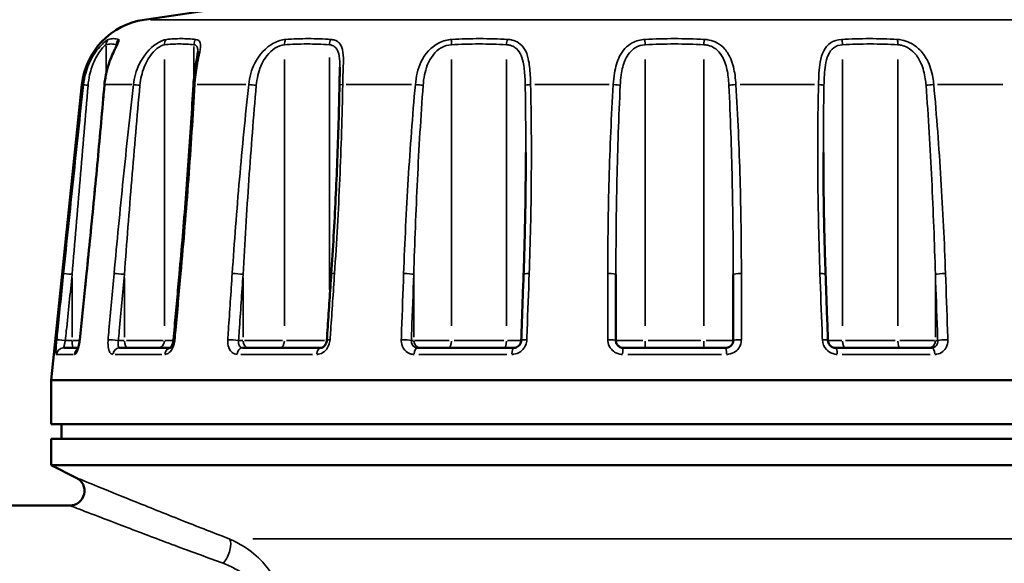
# Model space of a CAD drawing. Header units: millimetres. Extents: x 0 to 896, y -36 to 690.
# Tile 16 of 49: x 109 to 176, y 341 to 378. Entities that reach past the tile are written whole.
import ezdxf

# ---------------------------------------------------------------- set-up
doc = ezdxf.new("R2010")
doc.units = ezdxf.units.MM
for name, color, linetype, lineweight in [('Dimension (ANSI)', 7, 'Continuous', 25), ('Visible (ANSI)', 7, 'Continuous', 50), ('Visible Narrow (ANSI)', 7, 'Continuous', 35)]:
    doc.layers.add(name, color=color, linetype=linetype, lineweight=lineweight)
doc.styles.add('Note Text (ANSI)', font='tahoma.ttf')
doc.dimstyles.new('Default - mm (ANSI)', dxfattribs={"dimtxt": 3.048, "dimasz": 2.5, "dimexe": 3.175, "dimexo": 1.6002, "dimgap": 0.8, "dimtad": 0, "dimtoh": 1, "dimrnd": 1e-08, "dimzin": 4, "dimdsep": 46, "dimtxsty": 'Note Text (ANSI)', "dimcen": 0.09, "dimdle": 10, "dimclrd": 256, "dimclre": 256, "dimclrt": 256, "dimadec": 1, "dimazin": 1, "dimtfac": 1, "dimtofl": 0, "dimtmove": 0, "dimatfit": 3, "dimfxl": 1, "dimtolj": 1, "dimtzin": 4, "dimlwd": -1, "dimlwe": -1, "dimarcsym": 0})

# ---------------------------------------------------------------- blocks, each defined once
blk = doc.blocks.new('*D6')
at = {"layer": 'Defpoints', "color": 0, "transparency": 16777216}
for p in [(54.444, 403.927), (145.91, 403.927), (138.906, 211.927)]:
    blk.add_point(p, dxfattribs=at)
at = {"layer": 'Dimension (ANSI)', "transparency": 16777216}
for p, q in [((144.31, 403.927), (51.269, 403.927)), ((54.444, 401.427), (54.444, 314.767)), ((54.444, 214.427), (54.444, 301.088)), ((137.306, 211.927), (51.269, 211.927))]:
    blk.add_line(p, q, dxfattribs=at)
for points in [[(54.028, 401.427), (54.861, 401.427), (54.444, 403.927)], [(54.028, 214.427), (54.861, 214.427), (54.444, 211.927)]]:
    blk.add_solid(points, dxfattribs=at)
at = {"layer": 'Dimension (ANSI)', "transparency": 16777216, "insert": (52.857, 301.888), "char_height": 3.048, "attachment_point": 1, "rotation": 90, "style": 'Note Text (ANSI)'}
blk.add_mtext('\\A1;192.00', dxfattribs=at)
blk = doc.blocks.new('*D7')
at = {"layer": 'Defpoints', "color": 0, "transparency": 16777216}
for p in [(226.96, 431.552), (80.96, 343.552), (226.96, 343.552)]:
    blk.add_point(p, dxfattribs=at)
at = {"layer": 'Dimension (ANSI)', "transparency": 16777216}
for p, q in [((80.96, 345.152), (80.96, 434.727)), ((226.96, 345.152), (226.96, 434.727)), ((83.46, 431.552), (147.12, 431.552)), ((224.46, 431.552), (160.8, 431.552))]:
    blk.add_line(p, q, dxfattribs=at)
for points in [[(83.46, 431.969), (83.46, 431.135), (80.96, 431.552)], [(224.46, 431.969), (224.46, 431.135), (226.96, 431.552)]]:
    blk.add_solid(points, dxfattribs=at)
at = {"layer": 'Dimension (ANSI)', "transparency": 16777216, "insert": (147.92, 433.138), "char_height": 3.048, "attachment_point": 1, "style": 'Note Text (ANSI)'}
blk.add_mtext('\\A1;146.00', dxfattribs=at)

msp = doc.modelspace()

# ---------------------------------------------------------------- linework, layer by layer
at = {"layer": 'Visible (ANSI)'}
for p, q in [((144.656, 382.343), (117.788, 378.303)), ((113.559, 373.877), (111.46, 353.727)), ((149.96, 356.427), (149.96, 360.938)), ((157.96, 360.938), (157.96, 356.427)), ((112.312, 355.927), (113.288, 355.927)), ((116.12, 355.927), (119.58, 355.927)), ((124.492, 355.927), (129.854, 355.927)), ((136.418, 355.927), (142.996, 355.927)), ((150.46, 355.927), (157.46, 355.927)), ((164.924, 355.927), (171.502, 355.927)), ((111.46, 353.727), (196.46, 353.727)), ((111.46, 353.727), (111.46, 350.727)), ((111.46, 350.727), (196.46, 350.727)), ((112.16, 350.727), (112.16, 349.727)), ((111.46, 349.727), (196.46, 349.727)), ((111.46, 349.727), (111.46, 347.927)), ((111.46, 347.927), (196.46, 347.927)), ((113.171, 347.072), (111.46, 347.927)), ((112.724, 345.177), (100.96, 345.177))]:
    msp.add_line(p, q, dxfattribs=at)
for centre, radius, start, end in [((118.532, 373.359), 5, 98.55183, 174.05314), ((112.724, 346.177), 1, 270, 63.43495)]:
    msp.add_arc(centre, radius, start, end, dxfattribs=at)
for points, knots in [([(115.936, 376.598), (115.936, 376.598), (115.936, 376.598), (115.936, 376.597), (115.933, 376.588), (115.919, 376.55), (115.904, 376.515), (115.857, 376.41), (115.819, 376.329), (115.713, 376.104), (115.641, 375.946), (115.484, 375.567), (115.4, 375.338), (115.256, 374.857), (115.196, 374.603), (115.126, 374.187), (115.106, 374.028), (115.092, 373.868)], [0.0684306, 0.0684306, 0.0684306, 0.0684306, 0.0694371, 0.0694371, 0.0882007, 0.0882007, 0.1162632, 0.1162632, 0.1585292, 0.1585292, 0.2195262, 0.2195262, 0.2927617, 0.2927617, 0.3659972, 0.3659972, 0.4103028, 0.4103028, 0.4103028, 0.4103028]), ([(115.926, 376.568), (115.929, 376.577), (115.932, 376.584), (115.935, 376.595), (115.936, 376.598), (115.936, 376.598)], [0.32041386, 0.32041386, 0.32041386, 0.32041386, 0.33039414, 0.33039414, 0.34187651, 0.34187651, 0.34187651, 0.34187651]), ([(121.453, 376.133), (121.453, 376.09), (121.449, 376.031), (121.43, 375.864), (121.412, 375.746), (121.365, 375.474), (121.336, 375.318), (121.28, 374.989), (121.252, 374.816), (121.204, 374.459), (121.184, 374.274), (121.163, 374.01), (121.157, 373.931), (121.153, 373.852)], [0.1408567, 0.1408567, 0.1408567, 0.1408567, 0.1763161, 0.1763161, 0.2261201, 0.2261201, 0.2800089, 0.2800089, 0.3338977, 0.3338977, 0.3877864, 0.3877864, 0.4103006, 0.4103006, 0.4103006, 0.4103006]), ([(131.138, 375.077), (131.138, 375.003), (131.137, 374.926), (131.134, 374.768), (131.132, 374.687), (131.128, 374.523), (131.125, 374.439), (131.121, 374.269), (131.118, 374.183), (131.114, 374.009), (131.112, 373.922), (131.111, 373.833)], [0.2792098, 0.2792098, 0.2792098, 0.2792098, 0.3054279, 0.3054279, 0.3316461, 0.3316461, 0.3578643, 0.3578643, 0.3840824, 0.3840824, 0.4103006, 0.4103006, 0.4103006, 0.4103006]), ([(115.092, 373.868), (115.018, 373.01), (114.942, 372.152), (114.787, 370.436), (114.708, 369.577), (114.547, 367.86), (114.466, 367.001), (114.299, 365.283), (114.215, 364.425), (114.043, 362.707), (113.955, 361.848), (113.867, 360.989)], [0, 0, 0, 0, 0.259218, 0.259218, 0.518435, 0.518435, 0.777653, 0.777653, 1.03687, 1.03687, 1.296088, 1.296088, 1.296088, 1.296088]), ([(121.153, 373.852), (121.106, 372.995), (121.055, 372.138), (120.947, 370.423), (120.889, 369.565), (120.768, 367.849), (120.704, 366.991), (120.571, 365.274), (120.502, 364.416), (120.358, 362.7), (120.283, 361.841), (120.205, 360.983)], [0, 0, 0, 0, 0.259218, 0.259218, 0.518435, 0.518435, 0.777653, 0.777653, 1.03687, 1.03687, 1.296088, 1.296088, 1.296088, 1.296088]), ([(131.111, 373.833), (131.097, 372.977), (131.077, 372.12), (131.028, 370.406), (130.999, 369.549), (130.932, 367.834), (130.894, 366.976), (130.811, 365.261), (130.765, 364.403), (130.665, 362.687), (130.612, 361.829), (130.554, 360.971)], [0, 0, 0, 0, 0.259218, 0.259218, 0.518435, 0.518435, 0.777653, 0.777653, 1.03687, 1.03687, 1.296088, 1.296088, 1.296088, 1.296088]), ([(143.816, 369.255), (143.816, 368.702), (143.814, 368.149), (143.806, 367.042), (143.8, 366.489), (143.784, 365.382), (143.774, 364.829), (143.749, 363.722), (143.736, 363.169), (143.704, 362.062), (143.686, 361.509), (143.666, 360.956)], [0.4598148, 0.4598148, 0.4598148, 0.4598148, 0.6270695, 0.6270695, 0.7943241, 0.7943241, 0.9615788, 0.9615788, 1.1288334, 1.1288334, 1.2960881, 1.2960881, 1.2960881, 1.2960881]), ([(164.254, 360.956), (164.234, 361.509), (164.216, 362.062), (164.184, 363.169), (164.17, 363.722), (164.146, 364.829), (164.136, 365.382), (164.12, 366.489), (164.114, 367.042), (164.105, 368.149), (164.103, 368.702), (164.103, 369.255)], [0, 0, 0, 0, 0.1672547, 0.1672547, 0.3345093, 0.3345093, 0.501764, 0.501764, 0.6690186, 0.6690186, 0.8362733, 0.8362733, 0.8362733, 0.8362733]), ([(113.867, 360.989), (113.836, 360.688), (113.805, 360.388), (113.743, 359.786), (113.712, 359.486), (113.65, 358.884), (113.619, 358.584), (113.557, 357.982), (113.525, 357.681), (113.463, 357.08), (113.432, 356.779), (113.401, 356.479)], [0, 0, 0, 0, 0.0907018, 0.0907018, 0.1814035, 0.1814035, 0.2721053, 0.2721053, 0.3628071, 0.3628071, 0.4535088, 0.4535088, 0.4535088, 0.4535088]), ([(120.205, 360.983), (120.178, 360.682), (120.15, 360.382), (120.096, 359.78), (120.068, 359.48), (120.014, 358.878), (119.987, 358.577), (119.932, 357.976), (119.905, 357.675), (119.85, 357.074), (119.823, 356.773), (119.796, 356.473)], [0, 0, 0, 0, 0.0907018, 0.0907018, 0.1814035, 0.1814035, 0.2721053, 0.2721053, 0.3628071, 0.3628071, 0.4535088, 0.4535088, 0.4535088, 0.4535088]), ([(130.554, 360.971), (130.534, 360.671), (130.513, 360.37), (130.473, 359.769), (130.453, 359.468), (130.412, 358.867), (130.392, 358.566), (130.351, 357.964), (130.331, 357.664), (130.291, 357.062), (130.27, 356.762), (130.25, 356.461)], [0, 0, 0, 0, 0.0907018, 0.0907018, 0.1814035, 0.1814035, 0.2721053, 0.2721053, 0.3628071, 0.3628071, 0.4535088, 0.4535088, 0.4535088, 0.4535088]), ([(143.666, 360.956), (143.655, 360.655), (143.644, 360.354), (143.623, 359.753), (143.612, 359.452), (143.591, 358.851), (143.58, 358.55), (143.558, 357.949), (143.547, 357.648), (143.526, 357.047), (143.515, 356.746), (143.504, 356.445)], [0, 0, 0, 0, 0.0907018, 0.0907018, 0.1814035, 0.1814035, 0.2721053, 0.2721053, 0.3628071, 0.3628071, 0.4535088, 0.4535088, 0.4535088, 0.4535088]), ([(164.415, 356.445), (164.405, 356.746), (164.394, 357.047), (164.372, 357.648), (164.362, 357.949), (164.34, 358.55), (164.329, 358.851), (164.308, 359.452), (164.297, 359.753), (164.275, 360.354), (164.265, 360.655), (164.254, 360.956)], [0.3217516, 0.3217516, 0.3217516, 0.3217516, 0.4124534, 0.4124534, 0.5031551, 0.5031551, 0.5938569, 0.5938569, 0.6845586, 0.6845586, 0.7752604, 0.7752604, 0.7752604, 0.7752604]), ([(113.401, 356.479), (113.393, 356.399), (113.382, 356.319), (113.354, 356.168), (113.338, 356.096), (113.305, 355.975), (113.287, 355.924), (113.259, 355.851), (113.247, 355.825), (113.235, 355.805), (113.233, 355.801), (113.233, 355.801)], [0, 0, 0, 0, 0.0279973, 0.0279973, 0.0558447, 0.0558447, 0.0819088, 0.0819088, 0.1036954, 0.1036954, 0.1150792, 0.1150792, 0.1150792, 0.1150792]), ([(119.796, 356.473), (119.79, 356.414), (119.781, 356.355), (119.753, 356.243), (119.736, 356.189), (119.697, 356.094), (119.676, 356.053), (119.636, 355.989), (119.617, 355.965), (119.587, 355.932), (119.575, 355.923), (119.568, 355.918), (119.567, 355.917), (119.567, 355.917)], [0, 0, 0, 0, 0.0249625, 0.0249625, 0.0500886, 0.0500886, 0.0743912, 0.0743912, 0.0969206, 0.0969206, 0.117518, 0.117518, 0.1259559, 0.1259559, 0.1259559, 0.1259559]), ([(130.25, 356.461), (130.247, 356.412), (130.238, 356.362), (130.211, 356.265), (130.192, 356.218), (130.146, 356.133), (130.12, 356.094), (130.063, 356.028), (130.032, 356.001), (129.972, 355.96), (129.942, 355.946), (129.892, 355.93), (129.872, 355.927), (129.854, 355.927)], [0, 0, 0, 0, 0.0253926, 0.0253926, 0.0511791, 0.0511791, 0.0773567, 0.0773567, 0.1040936, 0.1040936, 0.1325567, 0.1325567, 0.1583749, 0.1583749, 0.1583749, 0.1583749]), ([(143.504, 356.445), (143.503, 356.394), (143.493, 356.343), (143.46, 356.243), (143.436, 356.196), (143.376, 356.109), (143.34, 356.071), (143.259, 356.006), (143.214, 355.979), (143.12, 355.942), (143.071, 355.931), (143.013, 355.928), (143.005, 355.927), (142.996, 355.927)], [0, 0, 0, 0, 0.0300346, 0.0300346, 0.0599298, 0.0599298, 0.0900708, 0.0900708, 0.1207641, 0.1207641, 0.152439, 0.152439, 0.1583749, 0.1583749, 0.1583749, 0.1583749]), ([(150.46, 355.927), (150.429, 355.927), (150.398, 355.93), (150.319, 355.945), (150.272, 355.961), (150.172, 356.014), (150.121, 356.054), (150.026, 356.166), (149.988, 356.242), (149.964, 356.358), (149.96, 356.392), (149.96, 356.427)], [0, 0, 0, 0, 0.0185983, 0.0185983, 0.0483555, 0.0483555, 0.0870399, 0.0870399, 0.1373296, 0.1373296, 0.1583751, 0.1583751, 0.1583751, 0.1583751]), ([(157.96, 356.427), (157.96, 356.395), (157.957, 356.362), (157.94, 356.279), (157.922, 356.229), (157.863, 356.124), (157.818, 356.072), (157.694, 355.977), (157.61, 355.942), (157.501, 355.929), (157.481, 355.927), (157.46, 355.927)], [0, 0, 0, 0, 0.0197559, 0.0197559, 0.0513654, 0.0513654, 0.0924577, 0.0924577, 0.1458776, 0.1458776, 0.1583748, 0.1583748, 0.1583748, 0.1583748]), ([(164.924, 355.927), (164.877, 355.927), (164.827, 355.935), (164.731, 355.967), (164.684, 355.991), (164.598, 356.054), (164.559, 356.092), (164.495, 356.177), (164.469, 356.224), (164.432, 356.322), (164.42, 356.373), (164.416, 356.431), (164.416, 356.438), (164.415, 356.445)], [0, 0, 0, 0, 0.0316752, 0.0316752, 0.0633504, 0.0633504, 0.0941724, 0.0941724, 0.1243725, 0.1243725, 0.1542822, 0.1542822, 0.1583759, 0.1583759, 0.1583759, 0.1583759])]:
    msp.add_open_spline(points, degree=3, knots=knots, dxfattribs=at)
at = {"layer": 'Visible Narrow (ANSI)'}
for p, q in [((118.234, 378.303), (189.686, 378.303)), ((151.943, 376.943), (151.959, 376.618)), ((155.977, 376.943), (155.961, 376.618)), ((115.205, 376.499), (115.205, 374.717)), ((115.9, 376.593), (115.9, 376.51)), ((121.185, 376.481), (121.185, 374.383)), ((119.185, 375.589), (119.185, 357.436)), ((127.359, 375.589), (127.359, 357.436)), ((130.423, 375.719), (130.423, 359.91)), ((138.742, 375.589), (138.742, 357.436)), ((142.5, 375.589), (142.5, 357.436)), ((151.96, 375.589), (151.96, 357.436)), ((155.96, 375.589), (155.96, 357.436)), ((165.419, 375.589), (165.419, 357.436)), ((169.178, 375.589), (169.178, 357.436)), ((113.65, 373.877), (113.559, 373.877)), ((116.953, 373.877), (115.192, 373.877)), ((124.729, 373.877), (121.418, 373.877)), ((136.031, 373.877), (131.57, 373.877)), ((149.495, 373.877), (144.422, 373.877)), ((163.497, 373.877), (158.425, 373.877)), ((176.35, 373.877), (171.889, 373.877)), ((112.888, 360.712), (112.888, 356.653)), ((116.453, 360.712), (116.453, 356.653)), ((124.541, 360.712), (124.541, 356.653)), ((136.178, 360.712), (136.178, 356.653)), ((171.741, 360.712), (171.741, 356.653)), ((112.865, 356.427), (112.446, 356.427)), ((113.37, 356.427), (112.913, 356.427)), ((116.432, 356.427), (116.064, 356.427)), ((119.101, 356.427), (116.592, 356.427)), ((119.76, 356.427), (119.215, 356.427)), ((124.526, 356.427), (124.253, 356.427)), ((127.235, 356.427), (124.647, 356.427)), ((130.103, 356.427), (127.503, 356.427)), ((136.17, 356.427), (136.025, 356.427)), ((138.592, 356.427), (136.238, 356.427)), ((142.313, 356.427), (138.93, 356.427)), ((143.467, 356.427), (142.562, 356.427)), ((151.803, 356.427), (149.966, 356.427)), ((151.96, 355.929), (151.96, 356.388)), ((155.76, 356.427), (152.16, 356.427)), ((155.96, 355.929), (155.96, 356.388)), ((157.954, 356.427), (156.117, 356.427)), ((165.358, 356.427), (164.452, 356.427)), ((168.99, 356.427), (165.607, 356.427)), ((171.682, 356.427), (169.328, 356.427)), ((171.895, 356.427), (171.75, 356.427)), ((112.957, 355.479), (111.85, 355.479)), ((119.01, 355.479), (115.822, 355.479)), ((129.278, 355.479), (124.394, 355.479)), ((142.523, 355.479), (136.532, 355.479)), ((157.148, 355.479), (150.772, 355.479)), ((171.388, 355.479), (165.396, 355.479)), ((125.205, 342.902), (182.715, 342.902))]:
    msp.add_line(p, q, dxfattribs=at)
for centre, major_axis, ratio, start_param, end_param in [((115.697, 376.598), (-0.138, 0.48), 0.983577, 0.530086, 1.254396), ((116.392, 376.598), (0.138, 0.48), 0.983577, 1.082409, 1.806718), ((119.618, 376.598), (-0.05, 0.498), 0.864943, 0.719909, 1.444219), ((121.618, 376.598), (0.05, 0.498), 0.864943, 0.892586, 1.616895), ((127.68, 376.598), (-0.033, 0.499), 0.641985, 0.764341, 1.48865), ((130.745, 376.598), (0.033, 0.499), 0.641985, 0.848154, 1.572463), ((138.913, 376.598), (-0.027, 0.499), 0.341593, 0.788061, 1.512371), ((142.671, 376.598), (0.027, 0.499), 0.341593, 0.824434, 1.548743), ((165.248, 376.598), (-0.027, 0.499), 0.341593, 4.734442, 5.458752), ((169.007, 376.598), (0.027, 0.499), 0.341593, 4.770815, 5.495124), ((114.156, 373.825), (-0.497, 0.053), 0.042287, 0.126819, 1.139602), ((115.59, 373.825), (-0.498, 0.043), 0.076244, 6.019574, 6.269311), ((117.523, 373.825), (-0.497, 0.057), 0.003229, 0.473805, 1.486587), ((121.652, 373.825), (-0.499, 0.027), 0.101005, 5.687474, 6.251832), ((125.285, 373.825), (-0.497, 0.055), 0.036218, 4.449699, 5.462482), ((131.611, 373.825), (-0.5, 0.008), 0.113583, 5.354133, 6.234288), ((136.505, 373.825), (-0.498, 0.045), 0.071296, 4.101879, 5.114662), ((144.265, 373.825), (-0.5, -0.012), 0.112462, 5.010163, 6.022945), ((149.831, 373.825), (-0.499, 0.03), 0.097776, 3.752553, 4.765335), ((158.089, 373.825), (0.499, 0.03), 0.097776, 1.51785, 2.530633), ((163.654, 373.825), (0.5, -0.012), 0.112462, 0.26024, 1.273023), ((171.415, 373.825), (0.498, 0.045), 0.071296, 1.168523, 2.181306), ((112.801, 360.938), (-0.497, 0.051), 0.018098, 4.622764, 6.134336), ((114.364, 360.938), (-0.497, 0.051), 0.018098, 6.014972, 6.269069), ((116.203, 360.938), (-0.498, 0.045), 0.052111, 4.275128, 5.7867), ((120.703, 360.938), (-0.498, 0.045), 0.052111, 5.684718, 6.251687), ((124.158, 360.938), (-0.499, 0.034), 0.079838, 3.926391, 5.437963), ((131.053, 360.938), (-0.499, 0.034), 0.079838, 5.353418, 6.23425), ((135.708, 360.938), (0.5, -0.018), 0.097936, 0.434801, 1.946373), ((144.166, 360.938), (-0.5, 0.018), 0.097936, 5.020921, 6.21675), ((149.46, 360.938), (0.5, 0), 0.104222, 0.083976, 1.595548), ((158.46, 360.938), (-0.5, 0), 0.104222, 4.687637, 6.199209), ((163.754, 360.938), (0.5, 0.018), 0.097936, 0.066435, 1.262265), ((172.211, 360.938), (-0.5, -0.018), 0.097936, 4.336813, 5.848385), ((112.336, 356.427), (-0.497, 0.051), 0.018095, 4.622702, 6.133167), ((113.899, 356.427), (-0.497, 0.051), 0.018095, 6.01614, 6.26913), ((115.794, 356.427), (0.498, -0.045), 0.052104, 1.133473, 2.643938), ((120.294, 356.427), (-0.498, 0.045), 0.052104, 5.685886, 6.251748), ((123.855, 356.427), (0.499, -0.034), 0.079828, 0.784736, 2.295201), ((130.749, 356.427), (-0.499, 0.034), 0.079828, 5.354585, 6.234312), ((135.547, 356.427), (0.5, -0.018), 0.097923, 0.434739, 1.945204), ((144.004, 356.427), (-0.5, 0.018), 0.097923, 5.022088, 6.216812), ((149.46, 356.427), (0.5, 0), 0.104208, 0.083915, 1.59438), ((158.46, 356.427), (-0.5, 0), 0.104208, 4.688805, 6.199271), ((163.916, 356.427), (0.5, 0.018), 0.097923, 0.066374, 1.261097), ((172.373, 356.427), (-0.5, -0.018), 0.097923, 4.337981, 5.848446), ((112.312, 355.427), (0, 0.5), 0.995886, 0.07335, 1.393654), ((112.975, 356.427), (0, -0.5), 0.173648, 4.790929, 6.204645), ((113.527, 355.427), (0, 0.5), 0.96682, 0.646559, 1.423823), ((116.12, 355.427), (0, 0.5), 0.904833, 0.07335, 1.393654), ((116.703, 356.427), (0, -0.5), 0.5, 4.790929, 6.204645), ((118.752, 356.427), (0, -0.5), 0.866025, 0.07854, 1.492257), ((119.62, 355.427), (0, 0.5), 0.821141, 0.173127, 1.398905), ((124.492, 355.427), (0, 0.5), 0.704644, 0.07335, 1.393654), ((124.924, 356.427), (0, -0.5), 0.766044, 4.790929, 6.204645), ((127.038, 356.427), (0, -0.5), 0.642788, 0.07854, 1.492257), ((129.854, 355.427), (0, 0.5), 0.576421, 0.07335, 1.393654), ((136.648, 356.427), (0, -0.5), 0.939693, 4.790929, 6.204645), ((136.418, 355.427), (0, 0.5), 0.419465, 0.07335, 1.393654), ((138.571, 356.427), (0, -0.5), 0.34202, 0.07854, 1.492257), ((142.329, 356.427), (0, -0.5), 0.34202, 0.07854, 1.492257), ((142.996, 355.427), (0, 0.5), 0.262176, 0.07335, 1.393654), ((150.46, 355.427), (0, 0.5), 0.083692, 0.07335, 1.393654), ((157.46, 355.427), (0, 0.5), 0.083692, 4.889532, 6.209835), ((164.924, 355.427), (0, 0.5), 0.262176, 4.889532, 6.209835), ((165.59, 356.427), (0, -0.5), 0.34202, 4.790929, 6.204645), ((169.349, 356.427), (0, -0.5), 0.34202, 4.790929, 6.204645), ((171.272, 356.427), (0, -0.5), 0.939693, 0.07854, 1.492257), ((171.502, 355.427), (0, 0.5), 0.419465, 4.889532, 6.209835), ((123.182, 342.007), (0.36, 0.933), 0.39968, 4.018807, 6.000047)]:
    msp.add_ellipse(centre, major_axis=major_axis, ratio=ratio, start_param=start_param, end_param=end_param, dxfattribs=at)
for points, knots in [([(115.353, 376.958), (115.299, 376.941), (115.182, 376.861), (114.815, 376.524), (114.535, 376.201), (114.097, 375.468), (113.926, 375.075), (113.74, 374.408), (113.689, 374.144), (113.66, 373.877)], [-0.4103107, -0.4103107, -0.4103107, -0.4103107, -0.319997, -0.319997, -0.1886989, -0.1886989, -0.0725765, -0.0725765, 0, 0, 0, 0]), ([(113.972, 373.825), (113.993, 374.065), (114.029, 374.303), (114.164, 374.904), (114.288, 375.257), (114.605, 375.916), (114.808, 376.208), (115.077, 376.511), (115.163, 376.583), (115.205, 376.598)], [0, 0, 0, 0, 0.0725765, 0.0725765, 0.1886989, 0.1886989, 0.319997, 0.319997, 0.4103107, 0.4103107, 0.4103107, 0.4103107]), ([(115.112, 373.877), (115.125, 374.021), (115.143, 374.165), (115.234, 374.73), (115.348, 375.141), (115.596, 375.809), (115.721, 376.079), (115.915, 376.475), (115.989, 376.62), (116.071, 376.811), (116.09, 376.873), (116.084, 376.936), (116.073, 376.951), (116.054, 376.958)], [-0.4103028, -0.4103028, -0.4103028, -0.4103028, -0.371057, -0.371057, -0.254005, -0.254005, -0.1609891, -0.1609891, -0.0894384, -0.0894384, -0.0343994, -0.0343994, 0, 0, 0, 0]), ([(115.205, 376.598), (115.321, 376.631), (115.437, 376.647), (115.668, 376.647), (115.784, 376.631), (115.9, 376.598)], [0, 0, 0, 0, 0.2000833, 0.2000833, 0.4001666, 0.4001666, 0.4001666, 0.4001666]), ([(116.054, 376.958), (115.941, 376.995), (115.825, 377.012), (115.592, 377.012), (115.473, 376.995), (115.353, 376.958)], [-0.4001666, -0.4001666, -0.4001666, -0.4001666, -0.2000833, -0.2000833, 0, 0, 0, 0]), ([(119.309, 376.958), (119.134, 376.939), (118.89, 376.838), (118.191, 376.363), (117.746, 375.85), (117.256, 374.832), (117.124, 374.358), (117.069, 373.877)], [-0.4103081, -0.4103081, -0.4103081, -0.4103081, -0.3073603, -0.3073603, -0.1308506, -0.1308506, 0, 0, 0, 0]), ([(117.509, 373.825), (117.549, 374.258), (117.646, 374.684), (118.006, 375.601), (118.335, 376.063), (118.861, 376.49), (119.048, 376.581), (119.185, 376.598)], [0, 0, 0, 0, 0.1308506, 0.1308506, 0.3073603, 0.3073603, 0.4103081, 0.4103081, 0.4103081, 0.4103081]), ([(119.185, 376.598), (119.518, 376.631), (119.851, 376.647), (120.518, 376.647), (120.852, 376.631), (121.185, 376.598)], [0, 0, 0, 0, 0.2000833, 0.2000833, 0.4001666, 0.4001666, 0.4001666, 0.4001666]), ([(121.327, 376.958), (120.994, 376.995), (120.659, 377.012), (119.986, 377.012), (119.648, 376.995), (119.309, 376.958)], [-0.4001666, -0.4001666, -0.4001666, -0.4001666, -0.2000833, -0.2000833, 0, 0, 0, 0]), ([(121.185, 376.598), (121.232, 376.592), (121.273, 376.578), (121.362, 376.518), (121.401, 376.461), (121.444, 376.314), (121.453, 376.23), (121.453, 376.133)], [0, 0, 0, 0, 0.0351869, 0.0351869, 0.091486, 0.091486, 0.1408567, 0.1408567, 0.1408567, 0.1408567]), ([(121.25, 373.877), (121.256, 373.996), (121.266, 374.115), (121.318, 374.662), (121.389, 375.079), (121.522, 375.763), (121.583, 376.043), (121.637, 376.455), (121.641, 376.606), (121.587, 376.805), (121.544, 376.87), (121.436, 376.935), (121.385, 376.951), (121.327, 376.958)], [-0.4103006, -0.4103006, -0.4103006, -0.4103006, -0.3778159, -0.3778159, -0.2598203, -0.2598203, -0.1646748, -0.1646748, -0.091486, -0.091486, -0.0351869, -0.0351869, 0, 0, 0, 0]), ([(127.444, 376.958), (127.194, 376.94), (126.901, 376.85), (126.094, 376.412), (125.631, 375.913), (125.116, 374.885), (124.982, 374.385), (124.927, 373.877)], [-0.4103091, -0.4103091, -0.4103091, -0.4103091, -0.3137141, -0.3137141, -0.138202, -0.138202, 0, 0, 0, 0]), ([(125.443, 373.825), (125.483, 374.283), (125.582, 374.732), (125.967, 375.658), (126.315, 376.107), (126.934, 376.501), (127.162, 376.582), (127.359, 376.598)], [0, 0, 0, 0, 0.138202, 0.138202, 0.3137141, 0.3137141, 0.4103091, 0.4103091, 0.4103091, 0.4103091]), ([(127.359, 376.598), (127.869, 376.631), (128.38, 376.647), (129.402, 376.647), (129.913, 376.631), (130.423, 376.598)], [0, 0, 0, 0, 0.2000833, 0.2000833, 0.4001666, 0.4001666, 0.4001666, 0.4001666]), ([(130.536, 376.958), (130.023, 376.995), (129.509, 377.012), (128.478, 377.012), (127.961, 376.995), (127.444, 376.958)], [-0.4001666, -0.4001666, -0.4001666, -0.4001666, -0.2000833, -0.2000833, 0, 0, 0, 0]), ([(130.423, 376.598), (130.495, 376.592), (130.562, 376.577), (130.723, 376.518), (130.807, 376.46), (130.963, 376.28), (131.023, 376.145), (131.115, 375.773), (131.132, 375.52), (131.137, 375.19), (131.138, 375.134), (131.138, 375.077)], [0, 0, 0, 0, 0.0352317, 0.0352317, 0.0916024, 0.0916024, 0.1648844, 0.1648844, 0.2601509, 0.2601509, 0.2792098, 0.2792098, 0.2792098, 0.2792098]), ([(131.332, 373.877), (131.335, 373.995), (131.338, 374.112), (131.355, 374.658), (131.378, 375.075), (131.381, 375.76), (131.368, 376.041), (131.268, 376.454), (131.198, 376.605), (131.011, 376.805), (130.909, 376.869), (130.71, 376.935), (130.626, 376.951), (130.536, 376.958)], [-0.4103006, -0.4103006, -0.4103006, -0.4103006, -0.3781875, -0.3781875, -0.2601509, -0.2601509, -0.1648844, -0.1648844, -0.0916024, -0.0916024, -0.0352317, -0.0352317, 0, 0, 0, 0]), ([(138.777, 376.958), (138.489, 376.941), (138.183, 376.86), (137.355, 376.454), (136.925, 375.968), (136.45, 374.933), (136.334, 374.409), (136.288, 373.877)], [-0.4103106, -0.4103106, -0.4103106, -0.4103106, -0.3193539, -0.3193539, -0.1447255, -0.1447255, 0, 0, 0, 0]), ([(136.816, 373.825), (136.85, 374.304), (136.938, 374.775), (137.3, 375.707), (137.629, 376.144), (138.274, 376.51), (138.514, 376.583), (138.742, 376.598)], [0, 0, 0, 0, 0.1447255, 0.1447255, 0.3193539, 0.3193539, 0.4103106, 0.4103106, 0.4103106, 0.4103106]), ([(138.742, 376.598), (139.368, 376.631), (139.994, 376.647), (141.248, 376.647), (141.875, 376.631), (142.5, 376.598)], [0, 0, 0, 0, 0.2000833, 0.2000833, 0.4001666, 0.4001666, 0.4001666, 0.4001666]), ([(142.57, 376.958), (141.939, 376.995), (141.308, 377.012), (140.043, 377.012), (139.41, 376.995), (138.777, 376.958)], [-0.4001666, -0.4001666, -0.4001666, -0.4001666, -0.2000833, -0.2000833, 0, 0, 0, 0]), ([(142.5, 376.598), (142.587, 376.592), (142.671, 376.578), (142.879, 376.521), (142.996, 376.465), (143.233, 376.292), (143.343, 376.161), (143.524, 375.832), (143.59, 375.629), (143.705, 375.101), (143.737, 374.759), (143.766, 374.214), (143.772, 374.02), (143.775, 373.825)], [0, 0, 0, 0, 0.0345357, 0.0345357, 0.0897928, 0.0897928, 0.161627, 0.161627, 0.2410293, 0.2410293, 0.3512434, 0.3512434, 0.4103006, 0.4103006, 0.4103006, 0.4103006]), ([(144.144, 373.877), (144.14, 374.094), (144.133, 374.309), (144.1, 374.915), (144.063, 375.294), (143.925, 375.881), (143.844, 376.107), (143.622, 376.472), (143.486, 376.617), (143.191, 376.81), (143.045, 376.872), (142.784, 376.936), (142.679, 376.951), (142.57, 376.958)], [-0.4103006, -0.4103006, -0.4103006, -0.4103006, -0.3512434, -0.3512434, -0.2410293, -0.2410293, -0.161627, -0.161627, -0.0897928, -0.0897928, -0.0345357, -0.0345357, 0, 0, 0, 0]), ([(151.942, 376.958), (151.638, 376.941), (151.338, 376.861), (150.697, 376.524), (150.407, 376.2), (150.038, 375.467), (149.931, 375.075), (149.821, 374.408), (149.794, 374.144), (149.779, 373.877)], [-0.4103106, -0.4103106, -0.4103106, -0.4103106, -0.319923, -0.319923, -0.1886183, -0.1886183, -0.0725455, -0.0725455, 0, 0, 0, 0]), ([(150.257, 373.825), (150.268, 374.065), (150.289, 374.303), (150.374, 374.903), (150.458, 375.257), (150.747, 375.916), (150.975, 376.207), (151.482, 376.511), (151.719, 376.583), (151.96, 376.598)], [0, 0, 0, 0, 0.0725455, 0.0725455, 0.1886183, 0.1886183, 0.319923, 0.319923, 0.4103106, 0.4103106, 0.4103106, 0.4103106]), ([(155.978, 376.958), (155.306, 376.995), (154.633, 377.012), (153.287, 377.012), (152.614, 376.995), (151.942, 376.958)], [-0.4001666, -0.4001666, -0.4001666, -0.4001666, -0.2000833, -0.2000833, 0, 0, 0, 0]), ([(151.96, 376.598), (152.626, 376.631), (153.293, 376.647), (154.627, 376.647), (155.294, 376.631), (155.96, 376.598)], [0, 0, 0, 0, 0.2000833, 0.2000833, 0.4001666, 0.4001666, 0.4001666, 0.4001666]), ([(155.96, 376.598), (156.052, 376.592), (156.144, 376.578), (156.378, 376.52), (156.516, 376.464), (156.807, 376.29), (156.952, 376.158), (157.207, 375.826), (157.312, 375.621), (157.506, 375.087), (157.575, 374.743), (157.639, 374.201), (157.654, 374.014), (157.663, 373.825)], [0, 0, 0, 0, 0.0346525, 0.0346525, 0.0900965, 0.0900965, 0.1621736, 0.1621736, 0.2422805, 0.2422805, 0.3532162, 0.3532162, 0.4103004, 0.4103004, 0.4103004, 0.4103004]), ([(158.14, 373.877), (158.129, 374.087), (158.109, 374.295), (158.027, 374.896), (157.939, 375.279), (157.691, 375.872), (157.557, 376.101), (157.233, 376.469), (157.049, 376.615), (156.68, 376.809), (156.505, 376.872), (156.21, 376.936), (156.094, 376.951), (155.978, 376.958)], [-0.4103004, -0.4103004, -0.4103004, -0.4103004, -0.3532162, -0.3532162, -0.2422805, -0.2422805, -0.1621736, -0.1621736, -0.0900965, -0.0900965, -0.0346525, -0.0346525, 0, 0, 0, 0]), ([(165.35, 376.958), (165.064, 376.941), (164.803, 376.861), (164.19, 376.455), (163.989, 375.97), (163.808, 374.934), (163.785, 374.41), (163.775, 373.877)], [-0.410311, -0.410311, -0.410311, -0.410311, -0.3195652, -0.3195652, -0.1449695, -0.1449695, 0, 0, 0, 0]), ([(164.144, 373.825), (164.153, 374.305), (164.174, 374.777), (164.325, 375.709), (164.491, 376.145), (164.984, 376.511), (165.192, 376.583), (165.419, 376.598)], [0, 0, 0, 0, 0.1449695, 0.1449695, 0.3195652, 0.3195652, 0.410311, 0.410311, 0.410311, 0.410311]), ([(169.143, 376.958), (168.51, 376.995), (167.877, 377.012), (166.612, 377.012), (165.98, 376.995), (165.35, 376.958)], [-0.4001666, -0.4001666, -0.4001666, -0.4001666, -0.2000833, -0.2000833, 0, 0, 0, 0]), ([(165.419, 376.598), (166.045, 376.631), (166.672, 376.647), (167.925, 376.647), (168.552, 376.631), (169.178, 376.598)], [0, 0, 0, 0, 0.2000833, 0.2000833, 0.4001666, 0.4001666, 0.4001666, 0.4001666]), ([(171.632, 373.877), (171.618, 374.041), (171.597, 374.204), (171.494, 374.786), (171.369, 375.193), (171.026, 375.847), (170.833, 376.109), (170.416, 376.492), (170.209, 376.632), (169.82, 376.816), (169.644, 376.876), (169.359, 376.936), (169.249, 376.951), (169.143, 376.958)], [-0.4103022, -0.4103022, -0.4103022, -0.4103022, -0.3656439, -0.3656439, -0.2490306, -0.2490306, -0.1578363, -0.1578363, -0.0876868, -0.0876868, -0.0337257, -0.0337257, 0, 0, 0, 0]), ([(169.178, 376.598), (169.262, 376.592), (169.349, 376.579), (169.573, 376.524), (169.711, 376.47), (170.014, 376.304), (170.174, 376.179), (170.496, 375.834), (170.644, 375.598), (170.905, 375.01), (171, 374.643), (171.077, 374.12), (171.093, 373.973), (171.104, 373.825)], [0, 0, 0, 0, 0.0337257, 0.0337257, 0.0876868, 0.0876868, 0.1578363, 0.1578363, 0.2490306, 0.2490306, 0.3656439, 0.3656439, 0.4103022, 0.4103022, 0.4103022, 0.4103022]), ([(113.66, 373.877), (113.43, 371.731), (113.202, 369.583), (112.75, 365.287), (112.527, 363.138), (112.305, 360.99)], [-1.296088, -1.296088, -1.296088, -1.296088, -0.648044, -0.648044, 0, 0, 0, 0]), ([(112.888, 360.938), (113.066, 363.086), (113.244, 365.235), (113.606, 369.531), (113.788, 371.679), (113.972, 373.825)], [0, 0, 0, 0, 0.648044, 0.648044, 1.296088, 1.296088, 1.296088, 1.296088]), ([(113.887, 360.99), (114.109, 363.138), (114.322, 365.287), (114.731, 369.583), (114.927, 371.731), (115.112, 373.877)], [-1.296088, -1.296088, -1.296088, -1.296088, -0.648044, -0.648044, 0, 0, 0, 0]), ([(117.069, 373.877), (116.821, 371.731), (116.589, 369.583), (116.15, 365.287), (115.942, 363.138), (115.748, 360.99)], [-1.296088, -1.296088, -1.296088, -1.296088, -0.648044, -0.648044, 0, 0, 0, 0]), ([(116.453, 360.938), (116.609, 363.086), (116.774, 365.235), (117.126, 369.531), (117.311, 371.679), (117.509, 373.825)], [0, 0, 0, 0, 0.648044, 0.648044, 1.296088, 1.296088, 1.296088, 1.296088]), ([(120.302, 360.99), (120.497, 363.138), (120.674, 365.287), (120.992, 369.583), (121.132, 371.731), (121.25, 373.877)], [-1.296088, -1.296088, -1.296088, -1.296088, -0.648044, -0.648044, 0, 0, 0, 0]), ([(124.927, 373.877), (124.691, 371.731), (124.483, 369.583), (124.109, 365.287), (123.944, 363.138), (123.799, 360.99)], [-1.296088, -1.296088, -1.296088, -1.296088, -0.648044, -0.648044, 0, 0, 0, 0]), ([(124.541, 360.938), (124.657, 363.086), (124.79, 365.235), (125.088, 369.531), (125.254, 371.679), (125.443, 373.825)], [0, 0, 0, 0, 0.648044, 0.648044, 1.296088, 1.296088, 1.296088, 1.296088]), ([(130.777, 360.99), (130.922, 363.138), (131.041, 365.287), (131.229, 369.583), (131.297, 371.731), (131.332, 373.877)], [-1.296088, -1.296088, -1.296088, -1.296088, -0.648044, -0.648044, 0, 0, 0, 0]), ([(136.288, 373.877), (136.092, 371.731), (135.933, 369.583), (135.669, 365.287), (135.565, 363.138), (135.488, 360.99)], [-1.296088, -1.296088, -1.296088, -1.296088, -0.648044, -0.648044, 0, 0, 0, 0]), ([(136.178, 360.938), (136.24, 363.086), (136.323, 365.235), (136.533, 369.531), (136.66, 371.679), (136.816, 373.825)], [0, 0, 0, 0, 0.648044, 0.648044, 1.296088, 1.296088, 1.296088, 1.296088]), ([(144.048, 360.99), (144.125, 363.138), (144.173, 365.287), (144.208, 369.583), (144.196, 371.731), (144.144, 373.877)], [-1.296088, -1.296088, -1.296088, -1.296088, -0.648044, -0.648044, 0, 0, 0, 0]), ([(149.779, 373.877), (149.648, 371.731), (149.557, 369.583), (149.435, 365.287), (149.405, 363.138), (149.406, 360.99)], [-1.296088, -1.296088, -1.296088, -1.296088, -0.648044, -0.648044, 0, 0, 0, 0]), ([(149.96, 360.938), (149.96, 363.086), (149.984, 365.235), (150.08, 369.531), (150.153, 371.679), (150.257, 373.825)], [0, 0, 0, 0, 0.648044, 0.648044, 1.296088, 1.296088, 1.296088, 1.296088]), ([(157.663, 373.825), (157.767, 371.679), (157.839, 369.531), (157.936, 365.235), (157.96, 363.086), (157.96, 360.938)], [0, 0, 0, 0, 0.648044, 0.648044, 1.296088, 1.296088, 1.296088, 1.296088]), ([(158.514, 360.99), (158.514, 363.138), (158.484, 365.287), (158.363, 369.583), (158.272, 371.731), (158.14, 373.877)], [-1.296088, -1.296088, -1.296088, -1.296088, -0.648044, -0.648044, 0, 0, 0, 0]), ([(163.775, 373.877), (163.724, 371.731), (163.712, 369.583), (163.747, 365.287), (163.795, 363.138), (163.872, 360.99)], [-1.296088, -1.296088, -1.296088, -1.296088, -0.648044, -0.648044, 0, 0, 0, 0]), ([(171.104, 373.825), (171.26, 371.679), (171.386, 369.531), (171.597, 365.235), (171.68, 363.086), (171.741, 360.938)], [0, 0, 0, 0, 0.648044, 0.648044, 1.296088, 1.296088, 1.296088, 1.296088]), ([(172.431, 360.99), (172.355, 363.138), (172.251, 365.287), (171.987, 369.583), (171.828, 371.731), (171.632, 373.877)], [-1.296088, -1.296088, -1.296088, -1.296088, -0.648044, -0.648044, 0, 0, 0, 0]), ([(112.305, 360.99), (112.172, 359.705), (112.04, 358.419), (111.885, 356.916), (111.862, 356.698), (111.84, 356.479)], [-0.7752604, -0.7752604, -0.7752604, -0.7752604, -0.3876302, -0.3876302, -0.3217516, -0.3217516, -0.3217516, -0.3217516]), ([(112.423, 356.427), (112.445, 356.646), (112.468, 356.864), (112.623, 358.368), (112.756, 359.653), (112.888, 360.938)], [0.3217516, 0.3217516, 0.3217516, 0.3217516, 0.3876302, 0.3876302, 0.7752604, 0.7752604, 0.7752604, 0.7752604]), ([(113.421, 356.479), (113.444, 356.698), (113.466, 356.916), (113.621, 358.419), (113.754, 359.705), (113.887, 360.99)], [-0.4535088, -0.4535088, -0.4535088, -0.4535088, -0.3876302, -0.3876302, 0, 0, 0, 0]), ([(115.748, 360.99), (115.631, 359.705), (115.514, 358.419), (115.378, 356.916), (115.358, 356.698), (115.339, 356.479)], [-0.7752604, -0.7752604, -0.7752604, -0.7752604, -0.3876302, -0.3876302, -0.3217516, -0.3217516, -0.3217516, -0.3217516]), ([(116.044, 356.427), (116.063, 356.646), (116.083, 356.864), (116.22, 358.368), (116.336, 359.653), (116.453, 360.938)], [0.3217516, 0.3217516, 0.3217516, 0.3217516, 0.3876302, 0.3876302, 0.7752604, 0.7752604, 0.7752604, 0.7752604]), ([(119.892, 356.479), (119.912, 356.698), (119.932, 356.916), (120.068, 358.419), (120.185, 359.705), (120.302, 360.99)], [-0.4535088, -0.4535088, -0.4535088, -0.4535088, -0.3876302, -0.3876302, 0, 0, 0, 0]), ([(123.799, 360.99), (123.713, 359.705), (123.626, 358.419), (123.525, 356.916), (123.51, 356.698), (123.496, 356.479)], [-0.7752604, -0.7752604, -0.7752604, -0.7752604, -0.3876302, -0.3876302, -0.3217516, -0.3217516, -0.3217516, -0.3217516]), ([(124.238, 356.427), (124.252, 356.646), (124.267, 356.864), (124.368, 358.368), (124.455, 359.653), (124.541, 360.938)], [0.3217516, 0.3217516, 0.3217516, 0.3217516, 0.3876302, 0.3876302, 0.7752604, 0.7752604, 0.7752604, 0.7752604]), ([(130.472, 356.479), (130.487, 356.698), (130.502, 356.916), (130.603, 358.419), (130.69, 359.705), (130.777, 360.99)], [-0.4535088, -0.4535088, -0.4535088, -0.4535088, -0.3876302, -0.3876302, 0, 0, 0, 0]), ([(135.488, 360.99), (135.442, 359.705), (135.397, 358.419), (135.343, 356.916), (135.335, 356.698), (135.327, 356.479)], [-0.7752604, -0.7752604, -0.7752604, -0.7752604, -0.3876302, -0.3876302, -0.3217516, -0.3217516, -0.3217516, -0.3217516]), ([(136.017, 356.427), (136.024, 356.646), (136.032, 356.864), (136.086, 358.368), (136.132, 359.653), (136.178, 360.938)], [0.3217516, 0.3217516, 0.3217516, 0.3217516, 0.3876302, 0.3876302, 0.7752604, 0.7752604, 0.7752604, 0.7752604]), ([(143.885, 356.479), (143.893, 356.698), (143.901, 356.916), (143.955, 358.419), (144.001, 359.705), (144.048, 360.99)], [-0.4535088, -0.4535088, -0.4535088, -0.4535088, -0.3876302, -0.3876302, 0, 0, 0, 0]), ([(149.406, 360.99), (149.406, 359.705), (149.406, 358.419), (149.406, 356.916), (149.406, 356.698), (149.406, 356.479)], [-0.7752604, -0.7752604, -0.7752604, -0.7752604, -0.3876302, -0.3876302, -0.3217516, -0.3217516, -0.3217516, -0.3217516]), ([(158.514, 356.479), (158.514, 356.698), (158.514, 356.916), (158.514, 358.419), (158.514, 359.705), (158.514, 360.99)], [-0.4535088, -0.4535088, -0.4535088, -0.4535088, -0.3876302, -0.3876302, 0, 0, 0, 0]), ([(163.872, 360.99), (163.918, 359.705), (163.965, 358.419), (164.019, 356.916), (164.027, 356.698), (164.034, 356.479)], [-0.7752604, -0.7752604, -0.7752604, -0.7752604, -0.3876302, -0.3876302, -0.3217516, -0.3217516, -0.3217516, -0.3217516]), ([(171.741, 360.938), (171.788, 359.653), (171.834, 358.368), (171.887, 356.864), (171.895, 356.646), (171.903, 356.427)], [0, 0, 0, 0, 0.3876302, 0.3876302, 0.4535088, 0.4535088, 0.4535088, 0.4535088]), ([(172.592, 356.479), (172.585, 356.698), (172.577, 356.916), (172.523, 358.419), (172.477, 359.705), (172.431, 360.99)], [-0.4535088, -0.4535088, -0.4535088, -0.4535088, -0.3876302, -0.3876302, 0, 0, 0, 0]), ([(111.84, 356.479), (111.832, 356.404), (111.825, 356.328), (111.804, 356.095), (111.794, 355.945), (111.786, 355.727), (111.785, 355.647), (111.791, 355.545), (111.795, 355.514), (111.806, 355.485), (111.811, 355.479), (111.816, 355.479)], [-0.1583753, -0.1583753, -0.1583753, -0.1583753, -0.1356329, -0.1356329, -0.0859645, -0.0859645, -0.0477581, -0.0477581, -0.0183685, -0.0183685, 0, 0, 0, 0]), ([(113.046, 355.479), (113.057, 355.479), (113.067, 355.482), (113.126, 355.507), (113.179, 355.576), (113.267, 355.766), (113.303, 355.871), (113.358, 356.081), (113.379, 356.18), (113.406, 356.348), (113.414, 356.413), (113.421, 356.479)], [-0.1583749, -0.1583749, -0.1583749, -0.1583749, -0.1465216, -0.1465216, -0.0928658, -0.0928658, -0.0515921, -0.0515921, -0.0198431, -0.0198431, 0, 0, 0, 0]), ([(115.339, 356.479), (115.333, 356.416), (115.33, 356.352), (115.327, 356.089), (115.351, 355.901), (115.437, 355.651), (115.488, 355.569), (115.586, 355.494), (115.627, 355.479), (115.67, 355.479)], [-0.1583762, -0.1583762, -0.1583762, -0.1583762, -0.139204, -0.139204, -0.0773356, -0.0773356, -0.0297445, -0.0297445, 0, 0, 0, 0]), ([(119.211, 355.479), (119.233, 355.479), (119.255, 355.481), (119.382, 355.506), (119.489, 355.574), (119.655, 355.764), (119.719, 355.869), (119.809, 356.079), (119.841, 356.179), (119.876, 356.347), (119.886, 356.413), (119.892, 356.479)], [-0.1583749, -0.1583749, -0.1583749, -0.1583749, -0.1470634, -0.1470634, -0.0932092, -0.0932092, -0.0517829, -0.0517829, -0.0199165, -0.0199165, 0, 0, 0, 0]), ([(123.496, 356.479), (123.49, 356.388), (123.492, 356.297), (123.528, 356.024), (123.592, 355.855), (123.757, 355.631), (123.847, 355.558), (124.008, 355.492), (124.074, 355.479), (124.141, 355.479)], [-0.1583763, -0.1583763, -0.1583763, -0.1583763, -0.1308181, -0.1308181, -0.0726767, -0.0726767, -0.0279526, -0.0279526, 0, 0, 0, 0]), ([(129.567, 355.479), (129.598, 355.479), (129.63, 355.481), (129.81, 355.506), (129.958, 355.574), (130.181, 355.764), (130.265, 355.869), (130.38, 356.079), (130.418, 356.179), (130.458, 356.347), (130.468, 356.413), (130.472, 356.479)], [-0.1583749, -0.1583749, -0.1583749, -0.1583749, -0.1470777, -0.1470777, -0.0932182, -0.0932182, -0.0517879, -0.0517879, -0.0199184, -0.0199184, 0, 0, 0, 0]), ([(135.327, 356.479), (135.325, 356.419), (135.328, 356.36), (135.362, 356.098), (135.448, 355.908), (135.677, 355.653), (135.802, 355.57), (136.026, 355.494), (136.117, 355.479), (136.209, 355.479)], [-0.1583762, -0.1583762, -0.1583762, -0.1583762, -0.1403366, -0.1403366, -0.0779648, -0.0779648, -0.0299864, -0.0299864, 0, 0, 0, 0]), ([(142.865, 355.479), (142.904, 355.479), (142.942, 355.481), (143.155, 355.507), (143.325, 355.576), (143.577, 355.766), (143.671, 355.871), (143.795, 356.081), (143.835, 356.18), (143.874, 356.348), (143.883, 356.413), (143.885, 356.479)], [-0.1583749, -0.1583749, -0.1583749, -0.1583749, -0.1465706, -0.1465706, -0.0928969, -0.0928969, -0.0516094, -0.0516094, -0.0198498, -0.0198498, 0, 0, 0, 0]), ([(149.406, 356.479), (149.406, 356.409), (149.414, 356.34), (149.463, 356.109), (149.54, 355.956), (149.733, 355.732), (149.836, 355.652), (150.039, 355.547), (150.134, 355.514), (150.293, 355.485), (150.356, 355.479), (150.418, 355.479)], [-0.1583751, -0.1583751, -0.1583751, -0.1583751, -0.1373296, -0.1373296, -0.0870399, -0.0870399, -0.0483555, -0.0483555, -0.0185983, -0.0185983, 0, 0, 0, 0]), ([(157.501, 355.479), (157.543, 355.479), (157.585, 355.482), (157.805, 355.509), (157.976, 355.579), (158.226, 355.768), (158.318, 355.873), (158.436, 356.082), (158.473, 356.182), (158.507, 356.348), (158.514, 356.414), (158.514, 356.479)], [-0.1583748, -0.1583748, -0.1583748, -0.1583748, -0.1458776, -0.1458776, -0.0924577, -0.0924577, -0.0513654, -0.0513654, -0.0197559, -0.0197559, 0, 0, 0, 0]), ([(164.034, 356.479), (164.043, 356.233), (164.145, 355.99), (164.432, 355.681), (164.58, 355.585), (164.843, 355.497), (164.949, 355.479), (165.055, 355.479)], [-0.1583759, -0.1583759, -0.1583759, -0.1583759, -0.084151, -0.084151, -0.0323658, -0.0323658, 0, 0, 0, 0]), ([(171.711, 355.479), (171.746, 355.479), (171.781, 355.481), (171.978, 355.506), (172.132, 355.575), (172.355, 355.765), (172.435, 355.869), (172.536, 356.08), (172.567, 356.18), (172.591, 356.347), (172.595, 356.413), (172.592, 356.479)], [-0.1583749, -0.1583749, -0.1583749, -0.1583749, -0.1468789, -0.1468789, -0.0930923, -0.0930923, -0.0517179, -0.0517179, -0.0198915, -0.0198915, 0, 0, 0, 0]), ([(112.312, 355.927), (112.311, 355.927), (112.312, 355.93), (112.315, 355.945), (112.319, 355.96), (112.33, 356.012), (112.34, 356.051), (112.365, 356.16), (112.382, 356.235), (112.407, 356.352), (112.415, 356.39), (112.423, 356.427)], [0, 0, 0, 0, 0.0183685, 0.0183685, 0.0477581, 0.0477581, 0.0859645, 0.0859645, 0.1356329, 0.1356329, 0.1583753, 0.1583753, 0.1583753, 0.1583753]), ([(116.12, 355.927), (116.102, 355.927), (116.086, 355.935), (116.051, 355.972), (116.035, 356.013), (116.016, 356.138), (116.017, 356.232), (116.033, 356.364), (116.038, 356.396), (116.044, 356.427)], [0, 0, 0, 0, 0.0297445, 0.0297445, 0.0773356, 0.0773356, 0.139204, 0.139204, 0.1583762, 0.1583762, 0.1583762, 0.1583762]), ([(124.492, 355.927), (124.461, 355.927), (124.432, 355.934), (124.361, 355.967), (124.323, 356.003), (124.257, 356.115), (124.235, 356.2), (124.229, 356.336), (124.231, 356.382), (124.238, 356.427)], [0, 0, 0, 0, 0.0279526, 0.0279526, 0.0726767, 0.0726767, 0.1308181, 0.1308181, 0.1583763, 0.1583763, 0.1583763, 0.1583763]), ([(136.418, 355.927), (136.374, 355.927), (136.331, 355.935), (136.225, 355.973), (136.167, 356.014), (136.063, 356.142), (136.026, 356.237), (136.015, 356.368), (136.014, 356.397), (136.017, 356.427)], [0, 0, 0, 0, 0.0299864, 0.0299864, 0.0779648, 0.0779648, 0.1403366, 0.1403366, 0.1583762, 0.1583762, 0.1583762, 0.1583762]), ([(171.903, 356.427), (171.905, 356.394), (171.905, 356.361), (171.896, 356.278), (171.884, 356.228), (171.84, 356.122), (171.804, 356.07), (171.702, 355.975), (171.629, 355.941), (171.536, 355.928), (171.519, 355.927), (171.502, 355.927)], [0, 0, 0, 0, 0.0198915, 0.0198915, 0.0517179, 0.0517179, 0.0930923, 0.0930923, 0.1468789, 0.1468789, 0.1583749, 0.1583749, 0.1583749, 0.1583749]), ([(123.6, 342.902), (122.557, 343.305), (121.535, 343.706), (119.399, 344.55), (118.295, 344.992), (116.274, 345.806), (115.35, 346.181), (114.026, 346.721), (113.564, 346.911), (113.227, 347.049), (113.173, 347.071), (113.172, 347.071)], [0, 0, 0, 0, 0.367348, 0.367348, 0.79222, 0.79222, 1.210459, 1.210459, 1.547341, 1.547341, 1.704788, 1.704788, 1.704788, 1.704788]), ([(112.725, 345.177), (112.726, 345.177), (112.78, 345.156), (113.117, 345.025), (113.581, 344.846), (114.908, 344.336), (115.834, 343.981), (117.859, 343.211), (118.967, 342.794), (121.109, 341.996), (122.134, 341.617), (123.182, 341.236)], [-1.704788, -1.704788, -1.704788, -1.704788, -1.547341, -1.547341, -1.210459, -1.210459, -0.79222, -0.79222, -0.367348, -0.367348, 0, 0, 0, 0]), ([(126.897, 339.762), (126.654, 340.338), (126.301, 340.854), (125.504, 341.716), (125.074, 342.076), (124.282, 342.58), (123.955, 342.754), (123.6, 342.902)], [-0.4447322, -0.4447322, -0.4447322, -0.4447322, -0.2615198, -0.2615198, -0.1005845, -0.1005845, 0, 0, 0, 0]), ([(123.182, 341.236), (123.468, 341.131), (123.737, 341.008), (124.395, 340.65), (124.76, 340.395), (125.454, 339.784), (125.773, 339.418), (126.008, 339.01)], [0, 0, 0, 0, 0.1005845, 0.1005845, 0.2615198, 0.2615198, 0.4447322, 0.4447322, 0.4447322, 0.4447322])]:
    msp.add_open_spline(points, degree=3, knots=knots, dxfattribs=at)
for points in [[(115.9, 376.598), (115.912, 376.593), (115.921, 376.583), (115.926, 376.568)], [(143.775, 373.825), (143.804, 372.302), (143.817, 370.779), (143.817, 369.255)], [(164.103, 369.255), (164.103, 370.779), (164.116, 372.302), (164.144, 373.825)]]:
    msp.add_open_spline(points, degree=3, dxfattribs=at)

# ---------------------------------------------------------------- dimensions: what is measured, and where the dimension line sits
at = {"layer": 'Dimension (ANSI)'}
for base, p1, p2, angle, picture, middle in [((226.96, 431.552), (80.96, 343.552), (226.96, 343.552), 180, '*D7', (153.96, 431.552)), ((54.444, 403.927), (138.906, 211.927), (145.91, 403.927), 270, '*D6', (54.444, 307.927))]:
    dim = msp.add_linear_dim(base=base, p1=p1, p2=p2, angle=angle, dimstyle='Default - mm (ANSI)', override={"dimgap": 0.8, "dimtoh": 0, "dimdec": 2, "dimtol": 0, "dimlim": 0, "dimtp": 0, "dimtm": 0, "dimtdec": 2, "dimatfit": 1}, dxfattribs=at)
    dim.commit()
    dim.dimension.update_dxf_attribs({"geometry": picture, "text_midpoint": middle, "dimtype": 160})

doc.saveas('drawing.dxf')
